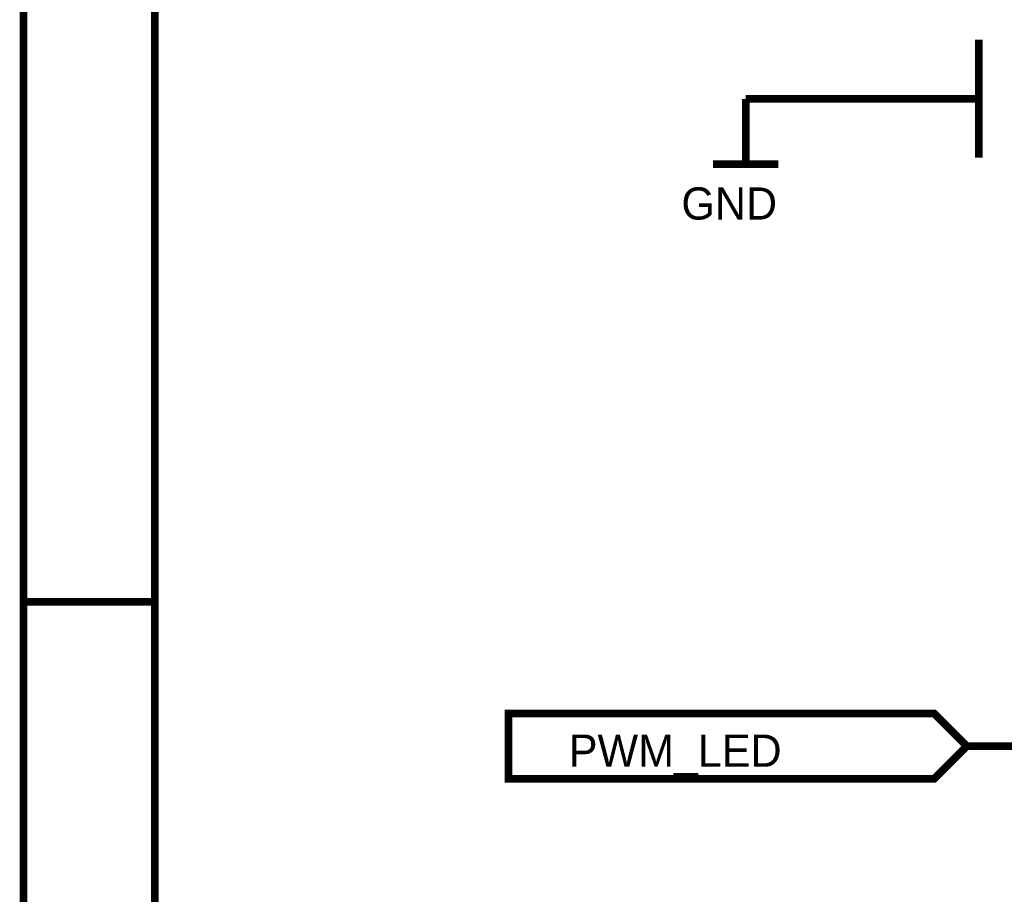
# Model space of a CAD drawing. Header units: inches. Extents: x 0 to 292, y 0 to 193.
# Tile 2 of 189: x 0 to 38, y 85 to 119. Entities that reach past the tile are written whole.
import ezdxf

# ---------------------------------------------------------------- set-up
doc = ezdxf.new("R2010")
doc.units = ezdxf.units.IN
doc.layers.add('Sheet', color=255, linetype='Continuous')

msp = doc.modelspace()

# ---------------------------------------------------------------- linework, layer by layer
at = {"layer": 'Sheet'}
for points in [[(0.058, 193.04, 0.3, 0.3, 0), (292.061, 193.04, 0.3, 0.3, 0), (292.061, 0, 0.3, 0.3, 0), (0.058, 0, 0.3, 0.3, 0), (0.058, 193.04, 0.3, 0.3, 0)], [(0.058, 193.04, 0.0991, 0.0991, 0), (0.058, 0, 0.0991, 0.0991, 0), (292.061, 0, 0.0991, 0.0991, 0), (292.061, 193.04, 0.0991, 0.0991, 0), (0.058, 193.04, 0.0991, 0.0991, 0), (0.058, 193.04, 0.0991, 0.0991, 0)], [(5.144, 187.953, 0.3, 0.3, 0), (286.976, 187.953, 0.3, 0.3, 0), (286.976, 5.068, 0.3, 0.3, 0), (5.144, 5.068, 0.3, 0.3, 0), (5.144, 187.953, 0.3, 0.3, 0)], [(5.144, 187.953, 0.0991, 0.0991, 0), (5.144, 5.068, 0.0991, 0.0991, 0), (286.976, 5.068, 0.0991, 0.0991, 0), (286.976, 187.953, 0.0991, 0.0991, 0), (5.144, 187.953, 0.0991, 0.0991, 0), (5.144, 187.953, 0.0991, 0.0991, 0)], [(18.86, 89.659, 0.3, 0.3, 0), (18.86, 92.193, 0.3, 0.3, 0), (35.363, 92.193, 0.3, 0.3, 0), (36.629, 90.926, 0.3, 0.3, 0), (35.363, 89.659, 0.3, 0.3, 0), (18.86, 89.659, 0.3, 0.3, 0)], [(18.86, 89.659, 0.0991, 0.0991, 0), (18.86, 92.193, 0.0991, 0.0991, 0), (35.363, 92.193, 0.0991, 0.0991, 0), (36.629, 90.926, 0.0991, 0.0991, 0), (35.363, 89.659, 0.0991, 0.0991, 0), (18.86, 89.659, 0.0991, 0.0991, 0)]]:
    msp.add_lwpolyline(points, format="xyseb", close=True, dxfattribs=at)
for points in [[(37.097, 118.311, 0.3, 0.3, 0), (37.097, 113.731, 0.3, 0.3, 0)], [(28.057, 116.011, 0.3, 0.3, 0), (28.057, 113.477, 0.3, 0.3, 0)], [(28.057, 116.011, 0.3, 0.3, 0), (34.058, 116.011, 0.3, 0.3, 0)], [(36.59, 116.011, 0.3, 0.3, 0), (34.058, 116.011, 0.3, 0.3, 0)], [(36.59, 116.011, 0.3, 0.3, 0), (37.097, 116.011, 0.3, 0.3, 0)], [(26.79, 113.477, 0.3, 0.3, 0), (29.323, 113.477, 0.3, 0.3, 0)], [(81.656, 107.727, 0.3, 0.3, 0), (67.043, 107.727, 0.3, 0.3, 0), (67.043, 90.926, 0.3, 0.3, 0), (54.145, 90.926, 0.3, 0.3, 0), (36.629, 90.926, 0.3, 0.3, 0)], [(0.058, 96.52, 0.3, 0.3, 0), (5.144, 96.52, 0.3, 0.3, 0)]]:
    msp.add_lwpolyline(points, format="xyseb", dxfattribs=at)

# ---------------------------------------------------------------- texts
for s, p in [('GND', (25.563, 111.333)), ('PWM_LED', (21.198, 90.127))]:
    msp.add_text(s, height=1.2474, dxfattribs=at).set_placement(p)

doc.saveas('drawing.dxf')
